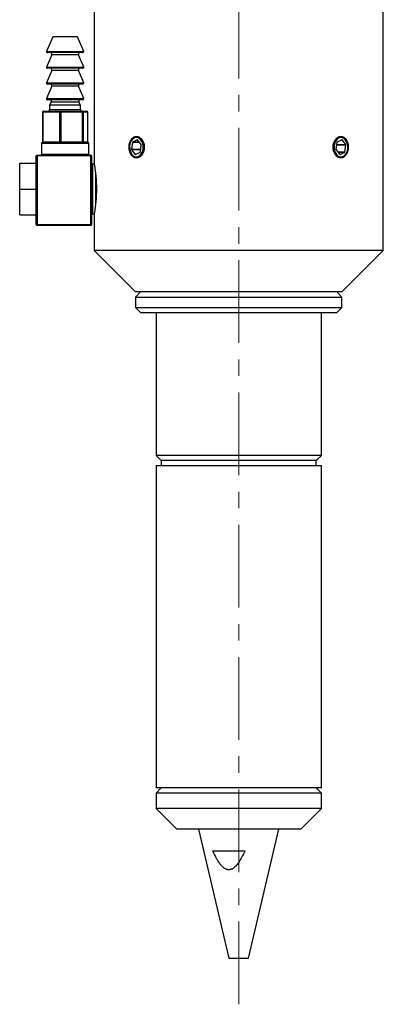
# Model space of a CAD drawing. Header units: inches. Extents: x 1.7 to 28, y 0.6 to 21.4.
# Tile 3 of 5: x 24.8 to 27, y 5.3 to 11.2. Entities that reach past the tile are written whole.
import ezdxf

# ---------------------------------------------------------------- set-up
doc = ezdxf.new("R2010")
doc.units = ezdxf.units.IN
doc.header["$MEASUREMENT"] = 0
doc.linetypes.add('CENTERX2', pattern=[0.8, 0.5, -0.1, 0.1, -0.1])

msp = doc.modelspace()

# ---------------------------------------------------------------- linework, layer by layer
at = {"color": 7, "linetype": 'CENTERX2', "lineweight": 18}
msp.add_line((26.1602, 5.2945), (26.1602, 16.4295), dxfattribs=at)
at = {"color": 7, "linetype": 'Continuous', "lineweight": 25}
for p, q in [((25.2852, 11.3533), (25.2852, 10.3816)), ((27.0352, 9.8533), (27.0352, 11.3533)), ((25.0352, 11.1453), (24.9979, 11.0572)), ((25.1852, 11.1453), (25.0352, 11.1453)), ((25.2224, 11.0572), (25.1852, 11.1453)), ((25.0293, 11.0364), (24.9979, 10.9622)), ((25.2178, 11.0503), (25.0025, 11.0503)), ((25.2224, 10.9622), (25.1911, 11.0364)), ((25.0293, 10.9414), (24.9979, 10.8672)), ((25.2178, 10.9553), (25.0025, 10.9553)), ((25.2224, 10.8672), (25.1911, 10.9414)), ((25.0293, 10.8464), (24.9979, 10.7722)), ((25.2178, 10.8603), (25.0025, 10.8603)), ((25.2224, 10.7722), (25.1911, 10.8464)), ((25.2178, 10.7653), (25.0025, 10.7653)), ((25.0266, 10.7503), (25.0164, 10.7326)), ((25.0164, 10.7326), (25.0164, 10.7053)), ((25.2039, 10.7326), (25.0164, 10.7326)), ((25.2039, 10.7326), (25.1938, 10.7503)), ((25.2039, 10.7053), (25.2039, 10.7326)), ((24.9736, 10.6903), (24.9736, 10.5103)), ((25.0787, 10.6903), (24.9753, 10.6903)), ((24.9753, 10.6903), (24.9753, 10.5103)), ((24.9786, 10.6953), (25.082, 10.6953)), ((25.0787, 10.5103), (25.0787, 10.6903)), ((25.0836, 10.6903), (25.0787, 10.6903)), ((25.082, 10.6953), (25.2136, 10.6953)), ((25.0836, 10.6903), (25.0836, 10.5103)), ((25.2151, 10.6903), (25.0836, 10.6903)), ((25.2136, 10.6953), (25.2418, 10.6953)), ((25.2151, 10.5103), (25.2151, 10.6903)), ((25.2185, 10.6903), (25.2151, 10.6903)), ((25.2185, 10.6903), (25.2185, 10.5103)), ((25.2467, 10.6903), (25.2185, 10.6903)), ((25.2467, 10.5103), (25.2467, 10.6903)), ((25.2468, 10.5103), (25.2468, 10.6903)), ((24.9662, 10.5003), (24.9662, 10.4353)), ((24.9712, 10.5053), (25.2492, 10.5053)), ((24.9753, 10.5103), (25.0787, 10.5103)), ((25.0836, 10.5103), (25.0787, 10.5103)), ((25.0836, 10.5103), (25.2151, 10.5103)), ((25.2185, 10.5103), (25.2151, 10.5103)), ((25.2185, 10.5103), (25.2467, 10.5103)), ((25.2542, 10.4353), (25.2542, 10.5003)), ((25.517, 10.5069), (25.5112, 10.4645)), ((25.5467, 10.5226), (25.5179, 10.5084)), ((25.5706, 10.4947), (25.5481, 10.5222)), ((25.5652, 10.4493), (25.5711, 10.4928)), ((26.7544, 10.5069), (26.7487, 10.4645)), ((26.7842, 10.5226), (26.7553, 10.5084)), ((26.808, 10.4947), (26.7856, 10.5222)), ((26.8026, 10.4493), (26.8085, 10.4928)), ((24.9352, 10.2278), (24.9352, 10.4253)), ((24.9352, 10.4253), (24.9402, 10.4253)), ((24.9402, 10.4303), (25.2652, 10.4303)), ((24.9402, 10.4253), (24.9402, 10.4303)), ((24.9402, 10.4253), (24.9402, 10.0103)), ((25.2652, 10.4253), (24.9402, 10.4253)), ((25.2652, 10.4303), (25.2652, 10.4253)), ((25.2652, 10.0103), (25.2652, 10.4253)), ((25.2652, 10.4253), (25.2702, 10.4253)), ((25.2702, 10.4253), (25.2702, 10.0103)), ((25.5117, 10.4626), (25.5348, 10.4344)), ((25.5362, 10.434), (25.5643, 10.4478)), ((26.7491, 10.4626), (26.7722, 10.4344)), ((26.7736, 10.434), (26.8017, 10.4478)), ((24.8352, 10.2253), (24.8352, 10.3808)), ((24.8352, 10.3808), (24.9352, 10.3808)), ((25.2863, 10.3753), (25.2752, 10.3753)), ((24.8352, 10.2253), (24.9354, 10.2253)), ((24.8352, 10.0698), (24.8352, 10.2253)), ((24.9352, 10.0103), (24.9352, 10.2227)), ((24.8352, 10.0698), (24.9352, 10.0698)), ((25.2752, 10.0753), (25.2863, 10.0753)), ((25.2852, 10.069), (25.2852, 9.8533)), ((24.9352, 10.0103), (24.9402, 10.0103)), ((24.9402, 10.0053), (24.9402, 10.0103)), ((24.9402, 10.0103), (25.2652, 10.0103)), ((25.2652, 10.0053), (24.9402, 10.0053)), ((25.2652, 10.0103), (25.2652, 10.0053)), ((25.2652, 10.0103), (25.2702, 10.0103)), ((25.2852, 9.8533), (25.5352, 9.6033)), ((27.0352, 9.8533), (25.2852, 9.8533)), ((26.7852, 9.6033), (27.0352, 9.8533)), ((25.5664, 9.6033), (25.5352, 9.572)), ((26.7852, 9.6033), (25.5352, 9.6033)), ((26.7852, 9.572), (26.7539, 9.6033)), ((25.5352, 9.572), (25.5352, 9.5095)), ((25.5352, 9.572), (26.3455, 9.572)), ((26.3455, 9.572), (26.7852, 9.572)), ((26.7852, 9.5095), (26.7852, 9.572)), ((25.5352, 9.5095), (25.5664, 9.4783)), ((25.5352, 9.5095), (26.3455, 9.5095)), ((25.5664, 9.4783), (26.3363, 9.4783)), ((25.6602, 9.4783), (25.6602, 8.6136)), ((26.3363, 9.4783), (26.7539, 9.4783)), ((26.3455, 9.5095), (26.7852, 9.5095)), ((26.6602, 8.6136), (26.6602, 9.4783)), ((26.7539, 9.4783), (26.7852, 9.5095)), ((25.6602, 8.6136), (25.6914, 8.5824)), ((26.6602, 8.6136), (25.6602, 8.6136)), ((25.6914, 8.5824), (25.6914, 8.5511)), ((26.6289, 8.5824), (25.6914, 8.5824)), ((26.6289, 8.5824), (26.6602, 8.6136)), ((26.6289, 8.5511), (26.6289, 8.5824)), ((25.6602, 8.5511), (25.6602, 6.6033)), ((26.6602, 8.5511), (25.6602, 8.5511)), ((26.6602, 6.6033), (26.6602, 8.5511)), ((25.6914, 6.6033), (25.6602, 6.572)), ((26.6602, 6.6033), (25.6602, 6.6033)), ((25.6602, 6.572), (25.6602, 6.4783)), ((26.6602, 6.572), (25.6602, 6.572)), ((26.6602, 6.572), (26.6289, 6.6033)), ((26.6602, 6.4783), (26.6602, 6.572)), ((25.6602, 6.4783), (25.7852, 6.3533)), ((26.5788, 6.4783), (25.6602, 6.4783)), ((26.5352, 6.3533), (26.6602, 6.4783)), ((26.6602, 6.4783), (26.5788, 6.4783)), ((26.4742, 6.3533), (25.7852, 6.3533)), ((25.9177, 6.3533), (26.0999, 5.5733)), ((26.2204, 5.5733), (26.4027, 6.3533)), ((26.5352, 6.3533), (26.4742, 6.3533)), ((26.0033, 6.2223), (26.198, 6.2223)), ((26.0999, 5.5733), (26.2204, 5.5733))]:
    msp.add_line(p, q, dxfattribs=at)
at = {"color": 8, "linetype": 'Continuous', "lineweight": 25}
for p, q in [((24.9979, 11.0572), (25.1939, 11.0572)), ((25.1911, 11.0364), (25.0293, 11.0364)), ((25.1939, 11.0572), (25.2224, 11.0572)), ((24.9979, 10.9622), (25.1939, 10.9622)), ((25.1939, 10.9622), (25.2224, 10.9622)), ((25.1911, 10.9414), (25.0293, 10.9414)), ((24.9979, 10.8672), (25.1939, 10.8672)), ((25.1911, 10.8464), (25.0293, 10.8464)), ((25.1939, 10.8672), (25.2224, 10.8672)), ((24.9979, 10.7722), (25.1939, 10.7722)), ((25.1938, 10.7503), (25.0266, 10.7503)), ((25.1939, 10.7722), (25.2224, 10.7722)), ((24.9753, 10.6903), (24.9736, 10.6903)), ((25.0164, 10.7053), (25.1801, 10.7053)), ((25.1801, 10.7053), (25.2039, 10.7053)), ((25.2468, 10.6903), (25.2467, 10.6903)), ((25.2542, 10.5003), (24.9662, 10.5003)), ((24.9753, 10.5103), (24.9736, 10.5103)), ((25.2468, 10.5103), (25.2467, 10.5103)), ((25.5606, 10.5069), (25.517, 10.5069)), ((25.5594, 10.5084), (25.5179, 10.5084)), ((25.5477, 10.5226), (25.5467, 10.5226)), ((26.7525, 10.4928), (26.8085, 10.4928)), ((26.7528, 10.4947), (26.808, 10.4947)), ((26.7834, 10.5222), (26.7856, 10.5222)), ((24.9662, 10.4353), (25.2542, 10.4353)), ((25.5672, 10.4645), (25.5112, 10.4645)), ((25.567, 10.4626), (25.5117, 10.4626)), ((25.5369, 10.4344), (25.5348, 10.4344)), ((26.76, 10.4493), (26.8026, 10.4493)), ((26.7613, 10.4478), (26.8017, 10.4478)), ((26.7727, 10.434), (26.7736, 10.434)), ((25.2752, 10.3753), (25.2752, 10.0753)), ((25.2952, 10.14), (25.2952, 10.311))]:
    msp.add_line(p, q, dxfattribs=at)
at = {"color": 7, "linetype": 'Continuous', "lineweight": 25, "flags": 128}
for points in [[(25.082, 10.6953), (25.0823, 10.6952), (25.0826, 10.6949), (25.0829, 10.6944), (25.0831, 10.6938), (25.0833, 10.6931), (25.0834, 10.6922), (25.0835, 10.6913), (25.0836, 10.6903)], [(25.2136, 10.6953), (25.2139, 10.6952), (25.2142, 10.6949), (25.2144, 10.6944), (25.2147, 10.6938), (25.2149, 10.6931), (25.215, 10.6922), (25.2151, 10.6913), (25.2151, 10.6903)], [(25.0836, 10.5103), (25.0835, 10.5093), (25.0834, 10.5084), (25.0833, 10.5075), (25.0831, 10.5067), (25.0829, 10.5061), (25.0826, 10.5057), (25.0823, 10.5054), (25.082, 10.5053)], [(25.2151, 10.5103), (25.2151, 10.5093), (25.215, 10.5084), (25.2149, 10.5075), (25.2147, 10.5067), (25.2144, 10.5061), (25.2142, 10.5057), (25.2139, 10.5054), (25.2136, 10.5053)], [(25.5004, 10.4894), (25.5006, 10.4664), (25.5069, 10.4451), (25.5185, 10.4289), (25.5336, 10.4203), (25.5499, 10.4204), (25.5649, 10.4294), (25.5763, 10.4458), (25.5825, 10.4672), (25.5824, 10.4902), (25.576, 10.5114), (25.5644, 10.5276), (25.5493, 10.5363), (25.533, 10.5361), (25.518, 10.5271), (25.5066, 10.5107), (25.5004, 10.4894)], [(26.7379, 10.4894), (26.738, 10.4664), (26.7443, 10.4451), (26.7559, 10.4289), (26.771, 10.4203), (26.7873, 10.4204), (26.8023, 10.4294), (26.8138, 10.4458), (26.8199, 10.4672), (26.8198, 10.4902), (26.8134, 10.5114), (26.8018, 10.5276), (26.7868, 10.5363), (26.7705, 10.5361), (26.7554, 10.5271), (26.744, 10.5107), (26.7379, 10.4894)]]:
    msp.add_lwpolyline(points, dxfattribs=at)
at = {"color": 7, "linetype": 'Continuous', "lineweight": 25}
for centre, radius, start, end in [((25.0025, 11.0553), 0.005, 157.07233, 270), ((25.0201, 11.0403), 0.01, 337.07233, 90), ((25.2003, 11.0403), 0.01, 90, 202.92767), ((25.2178, 11.0553), 0.005, 270, 22.92767), ((25.0025, 10.9603), 0.005, 157.07233, 270), ((25.2178, 10.9603), 0.005, 270, 22.92767), ((25.0201, 10.9453), 0.01, 337.07233, 90), ((25.2003, 10.9453), 0.01, 90, 202.92767), ((25.0025, 10.8653), 0.005, 157.07233, 270), ((25.0201, 10.8503), 0.01, 337.07233, 90), ((25.2003, 10.8503), 0.01, 90, 202.92767), ((25.2178, 10.8653), 0.005, 270, 22.92767), ((25.0025, 10.7703), 0.005, 157.07233, 270), ((25.0179, 10.7553), 0.01, 330.14193, 90), ((25.2024, 10.7553), 0.01, 90, 209.85807), ((25.2178, 10.7703), 0.005, 270, 22.92767), ((24.9786, 10.6903), 0.005, 90, 180), ((24.9796, 10.691), 0.00443, 103.65588, 189.04214), ((25.0064, 10.7053), 0.01, 270, 0), ((25.083, 10.691), 0.00443, 103.65588, 189.04214), ((25.2139, 10.7053), 0.01, 180, 270), ((25.2135, 10.6903), 0.00495, 359.40135, 89.38857), ((25.2418, 10.6903), 0.005, 0, 90), ((25.2417, 10.6903), 0.00495, 359.40135, 89.38857), ((24.9712, 10.5003), 0.005, 90, 180), ((24.9786, 10.5103), 0.005, 180, 270), ((24.9796, 10.5096), 0.00443, 170.95786, 256.34412), ((25.083, 10.5096), 0.00443, 170.95786, 256.34412), ((25.2135, 10.5102), 0.00495, 270.61143, 0.59865), ((25.2418, 10.5103), 0.005, 270, 0), ((25.2417, 10.5102), 0.00495, 270.61143, 0.59865), ((25.2492, 10.5003), 0.005, 0, 90), ((25.5189, 10.5068), 0.0019, 121.25106, 175.86468), ((25.5472, 10.5216), 0.0011, 34.91317, 114.75801), ((25.5686, 10.4932), 0.00247, 351.00117, 36.59239), ((26.7563, 10.5068), 0.0019, 121.25106, 175.86468), ((26.7846, 10.5216), 0.0011, 34.91317, 114.75801), ((26.8061, 10.4932), 0.00247, 351.00117, 36.59239), ((24.9402, 10.4253), 0.005, 90, 180), ((24.9612, 10.4353), 0.005, 270, 0), ((25.2592, 10.4353), 0.005, 180, 270), ((25.2652, 10.4253), 0.005, 0, 90), ((25.5137, 10.4641), 0.00247, 171.00117, 216.59239), ((25.5357, 10.435), 0.0011, 214.91317, 294.75801), ((25.5633, 10.4494), 0.0019, 301.25106, 355.86468), ((26.7511, 10.4641), 0.00247, 171.00117, 216.59239), ((26.7731, 10.435), 0.0011, 214.91317, 294.75801), ((26.8007, 10.4494), 0.0019, 301.25106, 355.86468), ((25.2752, 10.3803), 0.005, 180, 270), ((25.2752, 10.0703), 0.005, 90, 180), ((24.9402, 10.0103), 0.005, 180, 270), ((25.2652, 10.0103), 0.005, 270, 0)]:
    msp.add_arc(centre, radius, start, end, dxfattribs=at)
for centre, start_param, end_param in [((24.9402, 10.2278), 1.570796, 1.871002), ((24.9402, 10.2227), 1.270591, 1.570796)]:
    msp.add_ellipse(centre, major_axis=(0, 0.00866), ratio=0.57735, start_param=start_param, end_param=end_param, dxfattribs=at)
for points, knots in [([(25.5415, 10.4133), (25.5424, 10.4133), (25.5466, 10.4134), (25.5518, 10.4147), (25.5582, 10.4175), (25.5625, 10.4201), (25.5671, 10.4238), (25.5715, 10.428), (25.5755, 10.433), (25.579, 10.4386), (25.5815, 10.4433), (25.5837, 10.4484), (25.586, 10.4551), (25.5881, 10.4636), (25.589, 10.4722), (25.5892, 10.4795), (25.5888, 10.4868), (25.5878, 10.494), (25.5861, 10.5009), (25.584, 10.5077), (25.5812, 10.514), (25.5779, 10.5198), (25.575, 10.5241), (25.5719, 10.5279), (25.569, 10.531), (25.5656, 10.5341), (25.5619, 10.5368), (25.558, 10.5391), (25.5529, 10.5414), (25.5467, 10.5432), (25.5405, 10.5434), (25.5354, 10.5428), (25.5304, 10.5415), (25.5255, 10.5393), (25.521, 10.5363), (25.5166, 10.5327), (25.5127, 10.5283), (25.5091, 10.5233), (25.5061, 10.5182), (25.503, 10.5114), (25.5008, 10.5048), (25.4994, 10.499), (25.4985, 10.4944), (25.4978, 10.4896), (25.4973, 10.4841), (25.4971, 10.4768), (25.4975, 10.4695), (25.4984, 10.4623), (25.4998, 10.4553), (25.5018, 10.4487), (25.5042, 10.4424), (25.5065, 10.4378), (25.509, 10.4335), (25.5114, 10.43), (25.5142, 10.4265), (25.5174, 10.4232), (25.5209, 10.4203), (25.5255, 10.4172), (25.5307, 10.4149), (25.5365, 10.4135), (25.5398, 10.4134), (25.5415, 10.4133)], [0, 0, 0, 0, 0.009876, 0.043328, 0.053563, 0.078434, 0.090174, 0.107151, 0.132064, 0.143825, 0.160831, 0.174081, 0.187423, 0.21457, 0.239464, 0.251216, 0.268212, 0.293058, 0.304787, 0.321747, 0.346619, 0.358359, 0.375336, 0.388581, 0.400286, 0.412055, 0.429075, 0.442319, 0.455657, 0.482794, 0.507666, 0.519408, 0.536388, 0.561235, 0.572963, 0.589923, 0.614816, 0.626567, 0.643559, 0.665108, 0.687038, 0.697301, 0.710537, 0.722235, 0.733997, 0.751007, 0.775862, 0.787595, 0.804563, 0.829418, 0.841151, 0.858117, 0.871353, 0.88305, 0.894812, 0.911819, 0.925068, 0.938411, 0.965557, 0.982702, 1, 1, 1, 1]), ([(26.8231, 10.4783), (26.8231, 10.481), (26.823, 10.4855), (26.8222, 10.4927), (26.821, 10.4989), (26.8193, 10.5057), (26.817, 10.5121), (26.8142, 10.5181), (26.811, 10.5237), (26.8075, 10.5286), (26.8037, 10.5327), (26.7997, 10.5361), (26.7957, 10.5388), (26.7918, 10.5407), (26.7884, 10.5419), (26.7846, 10.5429), (26.7795, 10.5434), (26.7743, 10.5431), (26.7691, 10.5419), (26.7641, 10.5401), (26.7591, 10.5373), (26.7544, 10.5338), (26.75, 10.5297), (26.7454, 10.5243), (26.7418, 10.5188), (26.7386, 10.5128), (26.7363, 10.5072), (26.7341, 10.5005), (26.7325, 10.4935), (26.7315, 10.4863), (26.7311, 10.479), (26.7313, 10.4717), (26.7323, 10.4644), (26.7337, 10.4574), (26.7358, 10.4506), (26.7384, 10.4442), (26.7415, 10.4382), (26.7451, 10.4327), (26.7489, 10.4281), (26.7529, 10.424), (26.7576, 10.4202), (26.7628, 10.4171), (26.7681, 10.4149), (26.7733, 10.4136), (26.7785, 10.4132), (26.7836, 10.4135), (26.7887, 10.4146), (26.7936, 10.4166), (26.7982, 10.4194), (26.8026, 10.4228), (26.8066, 10.427), (26.8103, 10.4318), (26.8136, 10.4372), (26.8168, 10.4439), (26.8191, 10.4504), (26.8207, 10.4563), (26.8216, 10.4607), (26.8222, 10.4645), (26.8227, 10.4689), (26.8231, 10.4736), (26.8231, 10.4771), (26.8231, 10.4783)], [0, 0, 0, 0, 0.0197786, 0.033178, 0.0535923, 0.0668155, 0.0868289, 0.1071796, 0.1204257, 0.1404739, 0.1608603, 0.1707813, 0.1908106, 0.2077617, 0.2146111, 0.2278466, 0.2478798, 0.2682533, 0.2814635, 0.3014576, 0.3217892, 0.3350131, 0.3550273, 0.3753784, 0.3952767, 0.4086841, 0.4290978, 0.4423414, 0.4624047, 0.4828216, 0.4960456, 0.5160613, 0.5364163, 0.5496263, 0.5696198, 0.5899501, 0.6031854, 0.6232169, 0.6435859, 0.6535068, 0.6735359, 0.6973216, 0.710556, 0.7306054, 0.7510081, 0.7642231, 0.7842248, 0.8045648, 0.8177801, 0.8377813, 0.8581192, 0.8713539, 0.8914026, 0.9118019, 0.9317079, 0.945121, 0.9587048, 0.9655541, 0.9741039, 0.9913232, 1, 1, 1, 1]), ([(25.2852, 10.3816), (25.2853, 10.3813), (25.2853, 10.3809), (25.286, 10.3773), (25.2868, 10.3724), (25.2879, 10.3656), (25.2893, 10.3567), (25.2908, 10.3465), (25.2924, 10.3347), (25.294, 10.3213), (25.2951, 10.3105), (25.296, 10.3005), (25.2971, 10.2873), (25.2979, 10.2747), (25.2986, 10.26), (25.2992, 10.2445), (25.2992, 10.2317), (25.2993, 10.2253)], [0, 0, 0, 0, 0.095441, 0.166699, 0.202661, 0.307102, 0.378238, 0.414129, 0.519942, 0.592026, 0.6284, 0.681404, 0.735101, 0.807778, 0.844467, 0.921783, 1, 1, 1, 1]), ([(25.2993, 10.2253), (25.2992, 10.2196), (25.2992, 10.2051), (25.2985, 10.1879), (25.2975, 10.1685), (25.2963, 10.1526), (25.2949, 10.1378), (25.2934, 10.1238), (25.2918, 10.1109), (25.2902, 10.0999), (25.2891, 10.0924), (25.2882, 10.0866), (25.2872, 10.0803), (25.2864, 10.0758), (25.2856, 10.0713), (25.2852, 10.0689), (25.2852, 10.069), (25.2852, 10.069)], [0, 0, 0, 0, 0.069683, 0.176341, 0.212417, 0.317266, 0.38869, 0.424728, 0.530635, 0.602785, 0.639193, 0.69219, 0.745881, 0.818552, 0.855237, 0.960689, 1, 1, 1, 1]), ([(26.198, 6.2223), (26.1976, 6.2213), (26.1959, 6.2177), (26.193, 6.2116), (26.1889, 6.2029), (26.1833, 6.1918), (26.1769, 6.1799), (26.1707, 6.1692), (26.1651, 6.16), (26.1589, 6.1507), (26.1513, 6.1405), (26.1438, 6.1318), (26.1368, 6.1249), (26.1301, 6.1192), (26.123, 6.1145), (26.1153, 6.1109), (26.1079, 6.1088), (26.1002, 6.1081), (26.0927, 6.1089), (26.0857, 6.111), (26.0785, 6.1144), (26.0693, 6.1204), (26.0612, 6.1278), (26.0533, 6.1365), (26.0468, 6.1446), (26.0391, 6.1554), (26.0323, 6.1662), (26.0266, 6.176), (26.0217, 6.1848), (26.0162, 6.1952), (26.0105, 6.2068), (26.006, 6.2163), (26.0038, 6.2211), (26.0033, 6.2223)], [0, 0, 0, 0, 0.010663, 0.037323, 0.063985, 0.101377, 0.154889, 0.192405, 0.219275, 0.256999, 0.298868, 0.34095, 0.367202, 0.393609, 0.425662, 0.450642, 0.476191, 0.501216, 0.52713, 0.549988, 0.573326, 0.604284, 0.656837, 0.679207, 0.716551, 0.756867, 0.805363, 0.83872, 0.864412, 0.900467, 0.950222, 0.987553, 1, 1, 1, 1])]:
    msp.add_open_spline(points, degree=3, knots=knots, dxfattribs=at)

doc.saveas('drawing.dxf')
